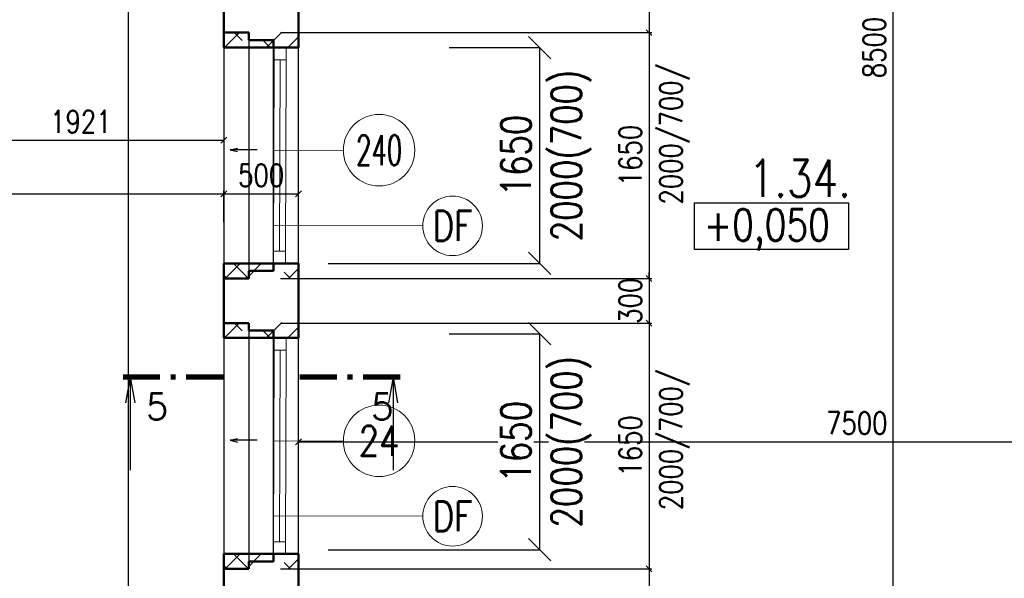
# Model space of a CAD drawing. Header units: millimetres. Extents: x -238874 to 551972, y -298952 to 658415.
# Tile 104 of 256: x 25697 to 32308, y 76656 to 80407. Entities that reach past the tile are written whole.
import ezdxf
from ezdxf.enums import TextEntityAlignment as Align

# ---------------------------------------------------------------- set-up
doc = ezdxf.new("R2010")
doc.units = ezdxf.units.MM
doc.header["$LTSCALE"] = 20
for name, color, linetype in [('00_HEDVIKA _KRESBA', 1, 'Continuous'), ('CZ', 255, 'Continuous'), ('KOTY', 8, 'Continuous')]:
    doc.layers.add(name, color=color, linetype=linetype)
doc.layers.add('00_HEDVIKA_DEMOLICE', color=2, linetype='Continuous', lineweight=30, transparency=0.3)
for name, color, linetype, lineweight in [('00_HEDVIKA_OBRYS', 1, 'Continuous', 50), ('CKBUBLINY', 1, 'Continuous', 18), ('CKBUBLINY DEMOLICE', 4, 'Continuous', 18), ('CKBUBLINY_POPIS', 3, 'Continuous', 25), ('CKKOTY', 3, 'Continuous', 18), ('CKOKNA', 30, 'Continuous', 18), ('CKSTENY_SRAF', 8, 'Continuous', 18), ('CKSYMBOLY', 21, 'Continuous', 25), ('HEDVIKA_OKNA_PARAPET', 70, 'Continuous', 18), ('NOSNÉ', 8, 'Continuous', 50), ('PRUCHODY', 7, 'Continuous', 18)]:
    doc.layers.add(name, color=color, linetype=linetype, lineweight=lineweight)
doc.styles.add('SIMPLEX', font='SIMPLEX.shx', dxfattribs={"width": 0.8, "bigfont": 'CAD13.shx'})
doc.styles.get("Standard").update_dxf_attribs({"font": 'simplex.shx', "width": 0.8})
doc.dimstyles.new('CADKON', dxfattribs={"dimscale": 100, "dimtxt": 2, "dimasz": 1.5, "dimexe": 0, "dimexo": 2, "dimgap": 0.6, "dimtad": 1, "dimrnd": 1, "dimtxsty": 'Standard', "dimblk1": 'OBLIQUE', "dimblk2": 'OBLIQUE', "dimsah": 1, "dimcen": 2.5, "dimadec": 1, "dimazin": 2, "dimtfac": 1, "dimtix": 1, "dimtmove": 2, "dimatfit": 3, "dimldrblk": 'OPEN30', "dimfxl": 5, "dimtfill": 1, "dimtolj": 1, "dimarcsym": 0})
doc.dimstyles.new('CKA', dxfattribs={"dimtxt": 200, "dimasz": 40, "dimexe": 20, "dimexo": 0.2, "dimgap": 50, "dimtad": 1, "dimdec": 0, "dimrnd": 1, "dimzin": 0, "dimdsep": 46, "dimtxsty": 'Standard', "dimblk1": 'OBLIQUE', "dimblk2": 'OBLIQUE', "dimsah": 1, "dimcen": 0.09, "dimclrd": 253, "dimclre": 253, "dimclrt": 253, "dimadec": 0, "dimazin": 0, "dimtfac": 1, "dimtdec": 0, "dimtix": 1, "dimtmove": 2, "dimatfit": 3, "dimfxl": 1, "dimtolj": 1, "dimtzin": 0, "dimarcsym": 0})
pattern_1 = [(45, (-50266.24, -304568.25), (-212.13203, 212.13203), []), (45, (-50124.8, -304568.25), (-212.13203, 212.13203), []), (135, (-50026.12, -304540.26), (-212.13203, -212.13203), [200, -100]), (135, (-49955.4, -304469.55), (-212.13203, -212.13203), [200, -100])]
pattern_2 = [(45, (-50266.24, -306518.25), (-212.13203, 212.13203), []), (45, (-50124.8, -306518.25), (-212.13203, 212.13203), []), (135, (-50026.12, -306490.26), (-212.13203, -212.13203), [200, -100]), (135, (-49955.4, -306419.55), (-212.13203, -212.13203), [200, -100])]

# ---------------------------------------------------------------- blocks, each defined once
blk = doc.blocks.new('_OBLIQUE')
at = {"color": 0, "linetype": 'ByBlock'}
blk.add_line((-0.5, -0.5), (0.5, 0.5), dxfattribs=at)
blk = doc.blocks.new('*D353')
at = {"layer": 'DEFPOINTS', "color": 0, "transparency": 16777216}
for p in [(27568, 76820), (33538, 75970), (27568, 75554)]:
    blk.add_point(p, dxfattribs=at)
at = {"layer": 'KOTY', "lineweight": -2, "transparency": 16777216}
for p, q in [((27568, 76439.3), (27568, 75534)), ((33538, 75554), (27568, 75554))]:
    blk.add_line(p, q, dxfattribs=at)
at = {"layer": 'KOTY', "lineweight": -2, "transparency": 16777216, "xscale": 40, "yscale": 40, "zscale": 40, "rotation": 180}
blk.add_blockref('_OBLIQUE', (27568, 75554), dxfattribs=at)
at = {"layer": 'KOTY', "lineweight": -2, "transparency": 16777216, "xscale": 40, "yscale": 40, "zscale": 40}
blk.add_blockref('_OBLIQUE', (33538, 75554), dxfattribs=at)
at = {"layer": 'KOTY', "transparency": 16777216, "insert": (30553, 75679), "char_height": 150, "attachment_point": 5, "style": 'SIMPLEX'}
blk.add_mtext('\\A1;5970', dxfattribs=at)
blk = doc.blocks.new('*D356')
at = {"layer": 'DEFPOINTS', "color": 0, "transparency": 16777216}
for p in [(35068, 81411.3), (27568, 77573), (35068, 77573)]:
    blk.add_point(p, dxfattribs=at)
at = {"layer": 'KOTY', "lineweight": -2, "transparency": 16777216}
for p, q in [((35068, 81030.5), (35068, 77553)), ((27568, 77573), (35068, 77573))]:
    blk.add_line(p, q, dxfattribs=at)
at = {"layer": 'KOTY', "lineweight": -2, "transparency": 16777216, "xscale": 40, "yscale": 40, "zscale": 40, "rotation": 180}
blk.add_blockref('_OBLIQUE', (27568, 77573), dxfattribs=at)
at = {"layer": 'KOTY', "lineweight": -2, "transparency": 16777216, "xscale": 40, "yscale": 40, "zscale": 40}
blk.add_blockref('_OBLIQUE', (35068, 77573), dxfattribs=at)
at = {"layer": 'KOTY', "transparency": 16777216, "insert": (31318, 77698), "char_height": 150, "attachment_point": 5, "style": 'SIMPLEX'}
blk.add_mtext('\\A1;7500', dxfattribs=at)
blk = doc.blocks.new('*D484')
at = {"layer": 'DEFPOINTS', "color": 0, "transparency": 16777216}
for p in [(27068, 78670), (27068, 78370), (29922.3, 78370)]:
    blk.add_point(p, dxfattribs=at)
at = {"layer": 'KOTY', "lineweight": -2, "transparency": 16777216}
for p, q in [((29922.3, 78670), (29922.3, 78710)), ((29922.3, 78670), (29922.3, 78370)), ((27448.7, 78370), (29942.3, 78370)), ((29922.3, 78370), (29922.3, 78330))]:
    blk.add_line(p, q, dxfattribs=at)
at = {"layer": 'KOTY', "lineweight": -2, "transparency": 16777216, "xscale": 40, "yscale": 40, "zscale": 40}
for p, rotation in [((29922.3, 78670), 270), ((29922.3, 78370), 90)]:
    blk.add_blockref('_OBLIQUE', p, dxfattribs=dict(at, rotation=rotation))
at = {"layer": 'KOTY', "transparency": 16777216, "insert": (29797.3, 78520), "char_height": 150, "attachment_point": 5, "rotation": 90, "style": 'SIMPLEX'}
blk.add_mtext('\\A1;300', dxfattribs=at)
blk = doc.blocks.new('*D486')
at = {"layer": 'DEFPOINTS', "color": 0, "transparency": 16777216}
for p in [(26428.1, 80800), (27068, 80800), (27068, 71000)]:
    blk.add_point(p, dxfattribs=at)
at = {"layer": 'KOTY', "lineweight": -2, "transparency": 16777216}
for p, q in [((26687.2, 80800), (26408.1, 80800)), ((26428.1, 71000), (26428.1, 80800))]:
    blk.add_line(p, q, dxfattribs=at)
at = {"layer": 'KOTY', "lineweight": -2, "transparency": 16777216, "xscale": 40, "yscale": 40, "zscale": 40}
for p, rotation in [((26428.1, 80800), 90), ((26428.1, 71000), 270)]:
    blk.add_blockref('_OBLIQUE', p, dxfattribs=dict(at, rotation=rotation))
at = {"layer": 'KOTY', "transparency": 16777216, "insert": (26303.1, 75900), "char_height": 150, "attachment_point": 5, "rotation": 90, "style": 'SIMPLEX'}
blk.add_mtext('\\A1;9800', dxfattribs=at)
blk = doc.blocks.new('*D518')
at = {"layer": 'DEFPOINTS', "color": 0, "transparency": 16777216}
for p in [(27068, 76720), (27068, 75270), (29922.3, 75270)]:
    blk.add_point(p, dxfattribs=at)
at = {"layer": 'KOTY', "lineweight": -2, "transparency": 16777216}
for p, q in [((29922.3, 76720), (29922.3, 75270)), ((27448.7, 75270), (29942.3, 75270))]:
    blk.add_line(p, q, dxfattribs=at)
at = {"layer": 'KOTY', "lineweight": -2, "transparency": 16777216, "xscale": 40, "yscale": 40, "zscale": 40}
for p, rotation in [((29922.3, 76720), 90), ((29922.3, 75270), 270)]:
    blk.add_blockref('_OBLIQUE', p, dxfattribs=dict(at, rotation=rotation))
at = {"layer": 'KOTY', "transparency": 16777216, "insert": (29797.3, 75995), "char_height": 150, "attachment_point": 5, "rotation": 90, "style": 'SIMPLEX'}
blk.add_mtext('\\A1;1450', dxfattribs=at)
blk = doc.blocks.new('*D519')
at = {"layer": 'DEFPOINTS', "color": 0, "transparency": 16777216}
for p in [(27068, 78370), (27068, 76720), (29922.3, 76720)]:
    blk.add_point(p, dxfattribs=at)
at = {"layer": 'KOTY', "lineweight": -2, "transparency": 16777216}
for p, q in [((29922.3, 78370), (29922.3, 76720)), ((27448.7, 76720), (29942.3, 76720))]:
    blk.add_line(p, q, dxfattribs=at)
at = {"layer": 'KOTY', "lineweight": -2, "transparency": 16777216, "xscale": 40, "yscale": 40, "zscale": 40}
for p, rotation in [((29922.3, 78370), 90), ((29922.3, 76720), 270)]:
    blk.add_blockref('_OBLIQUE', p, dxfattribs=dict(at, rotation=rotation))
at = {"layer": 'KOTY', "transparency": 16777216, "insert": (29797.3, 77545), "char_height": 150, "attachment_point": 5, "rotation": 90, "style": 'SIMPLEX'}
blk.add_mtext('\\A1;1650', dxfattribs=at)
blk = doc.blocks.new('*D524')
at = {"layer": 'DEFPOINTS', "color": 0, "transparency": 16777216}
for p in [(27068, 79237.5), (27068, 78670), (17438, 78555)]:
    blk.add_point(p, dxfattribs=at)
at = {"layer": 'KOTY', "lineweight": -2, "transparency": 16777216}
for p, q in [((17438, 79237.5), (27068, 79237.5)), ((27068, 79050.8), (27068, 79257.5))]:
    blk.add_line(p, q, dxfattribs=at)
at = {"layer": 'KOTY', "lineweight": -2, "transparency": 16777216, "xscale": 40, "yscale": 40, "zscale": 40, "rotation": 180}
blk.add_blockref('_OBLIQUE', (17438, 79237.5), dxfattribs=at)
at = {"layer": 'KOTY', "lineweight": -2, "transparency": 16777216, "xscale": 40, "yscale": 40, "zscale": 40}
blk.add_blockref('_OBLIQUE', (27068, 79237.5), dxfattribs=at)
at = {"layer": 'KOTY', "transparency": 16777216, "insert": (22253, 79362.5), "char_height": 150, "attachment_point": 5, "style": 'SIMPLEX'}
blk.add_mtext('\\A1;9630', dxfattribs=at)
blk = doc.blocks.new('*D576')
at = {"layer": 'DEFPOINTS', "color": 0, "transparency": 16777216}
for p in [(25146.8, 80979.3), (27068, 80979.3), (27068, 79597.4)]:
    blk.add_point(p, dxfattribs=at)
at = {"layer": 'KOTY', "lineweight": -2, "transparency": 16777216}
for p, q in [((27068, 80598.5), (27068, 79577.4)), ((25146.8, 79597.4), (27068, 79597.4))]:
    blk.add_line(p, q, dxfattribs=at)
at = {"layer": 'KOTY', "lineweight": -2, "transparency": 16777216, "xscale": 40, "yscale": 40, "zscale": 40, "rotation": 180}
blk.add_blockref('_OBLIQUE', (25146.8, 79597.4), dxfattribs=at)
at = {"layer": 'KOTY', "lineweight": -2, "transparency": 16777216, "xscale": 40, "yscale": 40, "zscale": 40}
blk.add_blockref('_OBLIQUE', (27068, 79597.4), dxfattribs=at)
at = {"layer": 'KOTY', "transparency": 16777216, "insert": (26107.4, 79722.4), "char_height": 150, "attachment_point": 5, "style": 'SIMPLEX'}
blk.add_mtext('\\A1;1921', dxfattribs=at)
blk = doc.blocks.new('*D581')
at = {"layer": 'DEFPOINTS', "color": 0, "transparency": 16777216}
for p in [(27068, 80320), (27068, 78670), (29922.3, 78670)]:
    blk.add_point(p, dxfattribs=at)
at = {"layer": 'KOTY', "lineweight": -2, "transparency": 16777216}
for p, q in [((29922.3, 80320), (29922.3, 78670)), ((27448.7, 78670), (29942.3, 78670))]:
    blk.add_line(p, q, dxfattribs=at)
at = {"layer": 'KOTY', "lineweight": -2, "transparency": 16777216, "xscale": 40, "yscale": 40, "zscale": 40}
for p, rotation in [((29922.3, 80320), 90), ((29922.3, 78670), 270)]:
    blk.add_blockref('_OBLIQUE', p, dxfattribs=dict(at, rotation=rotation))
at = {"layer": 'KOTY', "transparency": 16777216, "insert": (29797.3, 79495), "char_height": 150, "attachment_point": 5, "rotation": 90, "style": 'SIMPLEX'}
blk.add_mtext('\\A1;1650', dxfattribs=at)
blk = doc.blocks.new('*D582')
at = {"layer": 'DEFPOINTS', "color": 0, "transparency": 16777216}
for p in [(27068, 81180), (27068, 80320), (29922.3, 80320)]:
    blk.add_point(p, dxfattribs=at)
at = {"layer": 'KOTY', "lineweight": -2, "transparency": 16777216}
for p, q in [((29922.3, 81180), (29922.3, 80320)), ((27448.7, 80320), (29942.3, 80320))]:
    blk.add_line(p, q, dxfattribs=at)
at = {"layer": 'KOTY', "lineweight": -2, "transparency": 16777216, "xscale": 40, "yscale": 40, "zscale": 40}
for p, rotation in [((29922.3, 81180), 90), ((29922.3, 80320), 270)]:
    blk.add_blockref('_OBLIQUE', p, dxfattribs=dict(at, rotation=rotation))
at = {"layer": 'KOTY', "transparency": 16777216, "insert": (29797.3, 80750), "char_height": 150, "attachment_point": 5, "rotation": 90, "style": 'SIMPLEX'}
blk.add_mtext('\\A1;860', dxfattribs=at)
blk = doc.blocks.new('*D585')
at = {"layer": 'DEFPOINTS', "color": 0, "transparency": 16777216}
for p in [(27568, 79237.5), (27568, 78770), (27068, 78670)]:
    blk.add_point(p, dxfattribs=at)
at = {"layer": 'KOTY', "lineweight": -2, "transparency": 16777216}
for p, q in [((27068, 79237.5), (27568, 79237.5)), ((27568, 79150.8), (27568, 79257.5))]:
    blk.add_line(p, q, dxfattribs=at)
at = {"layer": 'KOTY', "lineweight": -2, "transparency": 16777216, "xscale": 40, "yscale": 40, "zscale": 40, "rotation": 180}
blk.add_blockref('_OBLIQUE', (27068, 79237.5), dxfattribs=at)
at = {"layer": 'KOTY', "lineweight": -2, "transparency": 16777216, "xscale": 40, "yscale": 40, "zscale": 40}
blk.add_blockref('_OBLIQUE', (27568, 79237.5), dxfattribs=at)
at = {"layer": 'KOTY', "transparency": 16777216, "insert": (27318, 79362.5), "char_height": 150, "attachment_point": 5, "style": 'SIMPLEX'}
blk.add_mtext('\\A1;500', dxfattribs=at)
blk = doc.blocks.new('*D927')
at = {"layer": 'DEFPOINTS', "color": 0, "transparency": 16777216}
for p in [(31978, 84470), (31560.3, 75970), (31978, 75970)]:
    blk.add_point(p, dxfattribs=at)
at = {"layer": 'KOTY', "lineweight": -2, "transparency": 16777216}
for p, q in [((31560.3, 84470), (31560.3, 75970)), ((31597.2, 75970), (31540.3, 75970))]:
    blk.add_line(p, q, dxfattribs=at)
at = {"layer": 'KOTY', "lineweight": -2, "transparency": 16777216, "xscale": 40, "yscale": 40, "zscale": 40}
for p, rotation in [((31560.3, 84470), 90), ((31560.3, 75970), 270)]:
    blk.add_blockref('_OBLIQUE', p, dxfattribs=dict(at, rotation=rotation))
at = {"layer": 'KOTY', "transparency": 16777216, "insert": (31435.3, 80220), "char_height": 150, "attachment_point": 5, "rotation": 90, "style": 'SIMPLEX'}
blk.add_mtext('\\A1;8500', dxfattribs=at)
blk = doc.blocks.new('*D3667')
at = {"layer": 'CKKOTY', "color": 0, "lineweight": -2, "transparency": 16777216}
for p, q in [((28580.4, 78298), (29188.6, 78298)), ((29188.6, 76848), (29188.6, 78298)), ((27768, 76848), (29188.6, 76848))]:
    blk.add_line(p, q, dxfattribs=at)
at = {"layer": 'DEFPOINTS', "color": 0, "transparency": 16777216}
for p in [(28380.4, 78298), (29188.6, 78298), (27568, 76848)]:
    blk.add_point(p, dxfattribs=at)
at = {"layer": 'CKKOTY', "color": 0, "lineweight": -2, "transparency": 16777216, "xscale": 150, "yscale": 150, "zscale": 150}
for p, rotation in [((29188.6, 78298), 90), ((29188.6, 76848), 270)]:
    blk.add_blockref('_OBLIQUE', p, dxfattribs=dict(at, rotation=rotation))
at = {"layer": 'CKKOTY', "color": 0, "transparency": 16777216, "char_height": 200, "attachment_point": 5, "rotation": 90, "bg_fill": 3, "box_fill_scale": 1.1, "bg_fill_color": 256, "bg_fill_true_color": 13158600, "bg_fill_transparency": 0}
for s, insert in [('\\A1;2000(700)', (29401, 77573)), ('\\A1;1650', (29028.6, 77573))]:
    blk.add_mtext(s, dxfattribs=dict(at, insert=insert))
blk = doc.blocks.new('_Open30')
at = {"color": 0, "lineweight": -2}
for p, q in [((-1, 0.268), (0, 0)), ((0, 0), (-1, -0.268)), ((0, 0), (-1, 0))]:
    blk.add_line(p, q, dxfattribs=at)
blk = doc.blocks.new('*D3668')
at = {"layer": 'CKKOTY', "color": 0, "lineweight": -2, "transparency": 16777216}
for p, q in [((28580.4, 80220), (29188.6, 80220)), ((29188.6, 78770), (29188.6, 80220)), ((27768, 78770), (29188.6, 78770))]:
    blk.add_line(p, q, dxfattribs=at)
at = {"layer": 'DEFPOINTS', "color": 0, "transparency": 16777216}
for p in [(28380.4, 80220), (29188.6, 80220), (27568, 78770)]:
    blk.add_point(p, dxfattribs=at)
at = {"layer": 'CKKOTY', "color": 0, "lineweight": -2, "transparency": 16777216, "xscale": 150, "yscale": 150, "zscale": 150}
for p, rotation in [((29188.6, 80220), 90), ((29188.6, 78770), 270)]:
    blk.add_blockref('_OBLIQUE', p, dxfattribs=dict(at, rotation=rotation))
at = {"layer": 'CKKOTY', "color": 0, "transparency": 16777216, "char_height": 200, "attachment_point": 5, "rotation": 90, "bg_fill": 3, "box_fill_scale": 1.1, "bg_fill_color": 256, "bg_fill_true_color": 13158600, "bg_fill_transparency": 0}
for s, insert in [('\\A1;2000(700)', (29401, 79495)), ('\\A1;1650', (29028.6, 79495))]:
    blk.add_mtext(s, dxfattribs=dict(at, insert=insert))
blk = doc.blocks.new('*U3302')
at = {"color": 0, "linetype": 'ByBlock', "lineweight": -2}
for p, q in [((-225, 0), (-80, 0)), ((225, 0), (103, 30)), ((225, 0), (103, -30)), ((-80, 0), (27, 0)), ((27, 0), (225, 0))]:
    blk.add_line(p, q, dxfattribs=at)
at = {"color": 0, "linetype": 'Continuous', "lineweight": -2, "flags": 8}
blk.add_attdef('SPÁD', text='', height=100, dxfattribs=at).set_placement((0, 40), align=Align.CENTER)
blk = doc.blocks.new('rez1_dl')
for q in [(-0.122, -0.689), (0, -2.5), (0.122, -0.689)]:
    blk.add_line((0, 0), q)
at = {"const_width": 0.14}
for points in [[(-0.196, 0), (0.804, 0)], [(1.084, 0), (1.224, 0)], [(1.504, 0), (2.504, 0)]]:
    blk.add_lwpolyline(points, dxfattribs=at)
blk.add_attdef('A2', (0.397, -0.451), '', height=0.7, rotation=270)
blk.add_attdef('A1', (0.422, -1.145), '', height=0.7)
blk = doc.blocks.new('CK_BUBBLE_1_0_0')
at = {"color": 0, "linetype": 'ByBlock', "lineweight": -2}
blk.add_circle((0, 0), 1, dxfattribs=at)

msp = doc.modelspace()

# ---------------------------------------------------------------- hatches: boundary and pattern name
at = {"layer": 'CKSTENY_SRAF'}
h = msp.add_hatch(dxfattribs=at)
h.set_pattern_fill('ZDIVO-PLYNOSILIK', color=256, scale=100)
h.set_pattern_definition(pattern_1)
h.paths.add_polyline_path([(27567.962, 80322.749), (27067.962, 80322.749), (27067.962, 80220.047), (27567.962, 80220.047)])
h = msp.add_hatch(dxfattribs=at)
h.set_pattern_fill('ZDIVO-PLYNOSILIK', color=256, scale=100)
h.set_pattern_definition(pattern_1)
h.paths.add_polyline_path([(27567.962, 78667.345), (27067.962, 78667.345), (27067.962, 78770.047), (27567.962, 78770.047)])
h = msp.add_hatch(dxfattribs=at)
h.set_pattern_fill('ZDIVO-PLYNOSILIK', color=256, scale=100)
h.set_pattern_definition(pattern_2)
h.paths.add_polyline_path([(27567.962, 78372.749), (27067.962, 78372.749), (27067.962, 78270.047), (27567.962, 78270.047)])
h = msp.add_hatch(dxfattribs=at)
h.set_pattern_fill('ZDIVO-PLYNOSILIK', color=256, scale=100)
h.set_pattern_definition(pattern_2)
h.paths.add_polyline_path([(27567.962, 76717.345), (27067.962, 76717.345), (27067.962, 76820.047), (27567.962, 76820.047)])

# ---------------------------------------------------------------- linework, layer by layer
at = {"layer": '00_HEDVIKA _KRESBA'}
for p, q in [((27067.962, 80220.047), (27067.962, 78770.047)), ((27567.962, 78770.047), (27567.962, 80220.047)), ((27067.962, 78270.047), (27067.962, 76820.047)), ((27567.962, 76820.047), (27567.962, 78270.047))]:
    msp.add_line(p, q, dxfattribs=at)
at = {"layer": '00_HEDVIKA_DEMOLICE'}
for p, q in [((27067.962, 80320.047), (27067.962, 78670.047)), ((27067.962, 80320.047), (27235.962, 80320.047)), ((27235.962, 80320.047), (27235.962, 80270.047)), ((27235.962, 80270.047), (27235.962, 78720.047)), ((27235.962, 80270.047), (27401.962, 80270.047)), ((27401.962, 80270.047), (27401.962, 80220.047)), ((27401.962, 78770.047), (27401.962, 80220.047)), ((27401.962, 80220.047), (27567.962, 80220.047)), ((27401.962, 78770.047), (27567.962, 78770.047)), ((27401.962, 78720.047), (27401.962, 78770.047)), ((27401.962, 78770.047), (27481.962, 78770.047)), ((27235.962, 78670.047), (27235.962, 78720.047)), ((27235.962, 78720.047), (27401.962, 78720.047)), ((27067.962, 78670.047), (27235.962, 78670.047)), ((27067.962, 78670.047), (27235.962, 78670.047)), ((27067.962, 78670.047), (27235.962, 78670.047)), ((27067.962, 78370.047), (27067.962, 76720.047)), ((27235.962, 78320.047), (27235.962, 76770.047)), ((27401.962, 76820.047), (27401.962, 78270.047)), ((27235.962, 76720.047), (27235.962, 76770.047)), ((27235.962, 76770.047), (27401.962, 76770.047)), ((27401.962, 76820.047), (27567.962, 76820.047)), ((27401.962, 76770.047), (27401.962, 76820.047)), ((27401.962, 76820.047), (27481.962, 76820.047)), ((27067.962, 76720.047), (27235.962, 76720.047)), ((27067.962, 76720.047), (27235.962, 76720.047)), ((27067.962, 76720.047), (27235.962, 76720.047)), ((27067.962, 76720.047), (27235.962, 76720.047))]:
    msp.add_line(p, q, dxfattribs=at)
at = {"layer": '00_HEDVIKA_OBRYS'}
for p, q in [((27067.962, 80220.047), (27067.962, 80320.047)), ((27067.962, 78770.047), (27067.962, 78670.047)), ((27067.962, 78270.047), (27067.962, 78370.047)), ((27067.962, 76820.047), (27067.962, 76720.047))]:
    msp.add_line(p, q, dxfattribs=at)
for points in [[(27567.962, 80320.047), (27567.962, 80220.047), (27067.962, 80220.047)], [(27567.962, 78670.047), (27567.962, 78770.047), (27067.962, 78770.047)], [(27567.962, 78370.047), (27567.962, 78270.047), (27067.962, 78270.047)], [(27567.962, 76720.047), (27567.962, 76820.047), (27067.962, 76820.047)]]:
    msp.add_lwpolyline(points, dxfattribs=at)
at = {"layer": 'CKBUBLINY'}
for p, q in [((27870.053, 79529.305), (27403.536, 79526.706)), ((27870.053, 77579.305), (27403.536, 77576.706))]:
    msp.add_line(p, q, dxfattribs=at)
at = {"layer": 'CKBUBLINY DEMOLICE'}
for p, q in [((28403.459, 79023.402), (27403.462, 79025.735)), ((28403.459, 77073.402), (27403.462, 77075.735)), ((28403.459, 77073.402), (27403.462, 77075.735))]:
    msp.add_line(p, q, dxfattribs=at)
at = {"layer": 'CKOKNA'}
for p, q in [((27404.962, 80138.047), (27404.962, 80220.047)), ((27484.962, 80138.047), (27484.962, 80220.047)), ((27401.962, 78852.047), (27404.962, 80138.047)), ((27404.962, 80138.047), (27484.962, 80138.047)), ((27441.962, 78852.047), (27444.962, 80138.047)), ((27481.962, 78852.047), (27484.962, 80138.047)), ((27401.962, 78852.047), (27481.962, 78852.047)), ((27401.962, 78852.047), (27401.962, 78770.047)), ((27481.962, 78852.047), (27481.962, 78770.047)), ((27404.962, 78188.047), (27404.962, 78270.047)), ((27484.962, 78188.047), (27484.962, 78270.047)), ((27401.962, 76902.047), (27404.962, 78188.047)), ((27404.962, 78188.047), (27484.962, 78188.047)), ((27441.962, 76902.047), (27444.962, 78188.047)), ((27481.962, 76902.047), (27484.962, 78188.047)), ((27401.962, 76902.047), (27481.962, 76902.047)), ((27401.962, 76902.047), (27401.962, 76820.047)), ((27481.962, 76902.047), (27481.962, 76820.047))]:
    msp.add_line(p, q, dxfattribs=at)
at = {"layer": 'CZ', "color": 7}
msp.add_lwpolyline([(30228.401, 79176.577), (31261.885, 79176.577), (31261.885, 78864.106), (30228.401, 78864.106)], close=True, dxfattribs=at)
at = {"layer": 'HEDVIKA_OKNA_PARAPET'}
for p, q in [((27067.962, 78770.047), (27067.962, 80320.047)), ((27067.962, 76820.047), (27067.962, 78270.047))]:
    msp.add_line(p, q, dxfattribs=at)
at = {"layer": 'NOSNÉ'}
for p, q in [((27567.962, 81280.047), (27567.962, 80220.047)), ((27067.962, 80800.047), (27067.962, 80320.047)), ((27067.962, 80320.047), (27235.962, 80320.047)), ((27067.962, 80320.047), (27235.962, 80320.047)), ((27067.962, 80320.047), (27235.962, 80320.047)), ((27235.962, 80320.047), (27235.962, 80270.047)), ((27235.962, 80270.047), (27401.962, 80270.047)), ((27401.962, 80270.047), (27401.962, 80220.047)), ((27401.962, 78720.047), (27401.962, 78770.047)), ((27567.962, 78770.047), (27567.962, 78270.047)), ((27235.962, 78720.047), (27401.962, 78720.047)), ((27235.962, 78670.047), (27235.962, 78720.047)), ((27067.962, 78670.047), (27067.962, 78370.047)), ((27067.962, 78670.047), (27235.962, 78670.047)), ((27234.628, 78670.047), (27067.962, 78670.047)), ((27067.962, 78370.047), (27235.962, 78370.047)), ((27067.962, 78370.047), (27235.962, 78370.047)), ((27235.962, 78370.047), (27235.962, 78320.047)), ((27235.962, 78320.047), (27401.962, 78320.047)), ((27401.962, 78320.047), (27401.962, 78270.047)), ((27401.962, 78270.047), (27567.962, 78270.047)), ((27235.962, 76770.047), (27401.962, 76770.047)), ((27235.962, 76720.047), (27235.962, 76770.047)), ((27401.962, 76770.047), (27401.962, 76820.047)), ((27567.962, 76820.047), (27567.962, 75170.047)), ((27067.962, 76720.047), (27067.962, 76170.047)), ((27234.628, 76720.047), (27067.962, 76720.047))]:
    msp.add_line(p, q, dxfattribs=at)

# ---------------------------------------------------------------- block references
at = {"layer": 'CKSYMBOLY', "xscale": -0.4, "yscale": 0.4, "zscale": 0.4}
for p in [(27200.266, 79532.959), (27200.266, 77582.959)]:
    msp.add_blockref('*U3302', p, dxfattribs=at)
at = {"layer": 'CKSYMBOLY', "xscale": 250, "yscale": 250, "zscale": 250}
msp.add_blockref('rez1_dl', (26438.516, 78007.317), dxfattribs=at).add_auto_attribs({'A1': '5'})

# ---------------------------------------------------------------- texts
at = {"layer": 'CZ', "color": 7, "attachment_point": 1}
for s, insert, char_height, width in [('1.34.', (30591.732, 79467.09), 250, 971.4), ('+0,050', (30291.29, 79135.373), 212.5, 1666.9)]:
    msp.add_mtext(s, dxfattribs=dict(at, insert=insert, char_height=char_height, width=width))
at = {"layer": 'KOTY', "char_height": 150, "width": 955.5, "attachment_point": 1, "rotation": 90}
for insert in [(29994.43, 79166.162), (29994.43, 77113.694)]:
    msp.add_mtext('2000/700/', dxfattribs=dict(at, insert=insert))

# ---------------------------------------------------------------- dimensions: what is measured, and where the dimension line sits
at = {"layer": 'KOTY'}
for base, p1, p2, angle, text, picture, middle in [((31560.292, 75970.047), (31977.962, 84470.047), (31977.962, 75970.047), 90, '8500', '*D927', (31435.292, 80220.047)), ((35067.962, 77572.988), (27567.962, 77572.988), (35067.962, 81411.277), 180, '7500', '*D356', (31317.962, 77697.988)), ((29922.285, 80320.047), (27067.962, 81180.047), (27067.962, 80320.047), 270, '860', '*D582', (29797.285, 80750.047)), ((27067.962, 79597.391), (25146.828, 80979.304), (27067.962, 80979.304), 180, '1921', '*D576', (26107.395, 79722.391)), ((26428.098, 80800.047), (27067.962, 71000.047), (27067.962, 80800.047), 90, '9800', '*D486', (26303.098, 75900.047)), ((29922.285, 78670.047), (27067.962, 80320.047), (27067.962, 78670.047), 270, '1650', '*D581', (29797.285, 79495.047)), ((29922.285, 78370.047), (27067.962, 78670.047), (27067.962, 78370.047), 270, '300', '*D484', (29797.285, 78520.047)), ((29922.285, 76720.047), (27067.962, 78370.047), (27067.962, 76720.047), 270, '1650', '*D519', (29797.285, 77545.047)), ((29922.285, 75270.047), (27067.962, 76720.047), (27067.962, 75270.047), 270, '1450', '*D518', (29797.285, 75995.047))]:
    dim = msp.add_linear_dim(base=base, p1=p1, p2=p2, angle=angle, text=text, dimstyle='CKA', override={"dimtxt": 150, "dimexo": 380.774374, "dimtxsty": 'SIMPLEX', "dimse1": 1, "dimclrd": 256, "dimclre": 256, "dimclrt": 256}, dxfattribs=at)
    dim.commit()
    dim.dimension.update_dxf_attribs({"geometry": picture, "text_midpoint": middle})
for base, p1, p2, text, picture, middle in [((27067.962, 79237.547), (17437.962, 78555.047), (27067.962, 78670.047), '9630', '*D524', (22252.962, 79362.547)), ((27567.962, 79237.547), (27067.962, 78670.047), (27567.962, 78770.047), '500', '*D585', (27317.962, 79362.547)), ((27567.962, 75554.047), (33537.962, 75970.047), (27567.962, 76820.047), '5970', '*D353', (30552.962, 75679.047))]:
    dim = msp.add_linear_dim(base=base, p1=p1, p2=p2, text=text, dimstyle='CKA', override={"dimtxt": 150, "dimexo": 380.774374, "dimtxsty": 'SIMPLEX', "dimse1": 1, "dimclrd": 256, "dimclre": 256, "dimclrt": 256}, dxfattribs=at)
    dim.commit()
    dim.dimension.update_dxf_attribs({"geometry": picture, "text_midpoint": middle})

# ---------------------------------------------------------------- next in the draw order: dimensions: what is measured, and where the dimension line sits
at = {"layer": 'CKKOTY'}
for base, p1, p2, picture, middle in [((29188.6, 80220.047), (27567.962, 78770.047), (28380.395, 80220.047), '*D3668', (29188.6, 79495.047)), ((29188.6, 78297.988), (27567.962, 76847.988), (28380.395, 78297.988), '*D3667', (29188.6, 77572.988))]:
    dim = msp.add_linear_dim(base=base, p1=p1, p2=p2, angle=90, text='1650\\X2000(700)', dimstyle='CADKON', override={"dimtmove": 2}, dxfattribs=at)
    dim.commit()
    dim.dimension.update_dxf_attribs({"geometry": picture, "text_midpoint": middle})

# ---------------------------------------------------------------- next in the draw order: linework, layer by layer
at = {"layer": 'NOSNÉ'}
for p, q in [((27401.962, 80220.047), (27567.962, 80220.047)), ((27401.962, 78770.047), (27567.962, 78770.047)), ((27401.962, 76820.047), (27567.962, 76820.047))]:
    msp.add_line(p, q, dxfattribs=at)
at = {"layer": 'PRUCHODY'}
for p, q in [((27567.962, 80220.047), (27567.962, 78770.047)), ((27567.962, 78270.047), (27567.962, 76820.047))]:
    msp.add_line(p, q, dxfattribs=at)

# ---------------------------------------------------------------- next in the draw order: block references
at = {"layer": 'CKBUBLINY'}
ref = msp.add_blockref('CK_BUBBLE_1_0_0', (28110.049, 79530.641), dxfattribs=dict(at, xscale=240, yscale=240, zscale=240))
ref.add_attrib('NUM1', '240', dxfattribs={"layer": 'CKBUBLINY_POPIS', "height": 200, "width": 0.6, "flags": 8}).set_placement((28110.049, 79530.641), align=Align.MIDDLE_CENTER)
ref = msp.add_blockref('CK_BUBBLE_1_0_0', (28110.053, 77579.399), dxfattribs=dict(at, xscale=240, yscale=240, zscale=240))
ref.add_attrib('NUM1', '24', dxfattribs={"layer": 'CKBUBLINY_POPIS', "height": 200, "width": 0.8, "flags": 8}).set_placement((28110.053, 77579.399), align=Align.MIDDLE_CENTER)
at = {"layer": 'CKBUBLINY DEMOLICE'}
ref = msp.add_blockref('CK_BUBBLE_1_0_0', (28603.459, 79022.935), dxfattribs=dict(at, xscale=200, yscale=200, zscale=200))
ref.add_attrib('NUM1', 'DF', dxfattribs={"height": 200, "width": 0.8, "flags": 8}).set_placement((28603.459, 79022.935), align=Align.MIDDLE_CENTER)
ref = msp.add_blockref('CK_BUBBLE_1_0_0', (28603.459, 77072.935), dxfattribs=dict(at, xscale=200, yscale=200, zscale=200))
ref.add_attrib('NUM1', 'DF', dxfattribs={"height": 200, "width": 0.8, "flags": 8}).set_placement((28603.459, 77072.935), align=Align.MIDDLE_CENTER)
at = {"layer": 'CKSYMBOLY'}
ref = msp.add_blockref('rez1_dl', (28203.573, 78007.317), dxfattribs=dict(at, xscale=-250, yscale=250, zscale=250))
ref.add_attrib('A1', '5', (28056.505, 77721.17), dxfattribs={"layer": '0', "height": 175})

doc.saveas('drawing.dxf')
